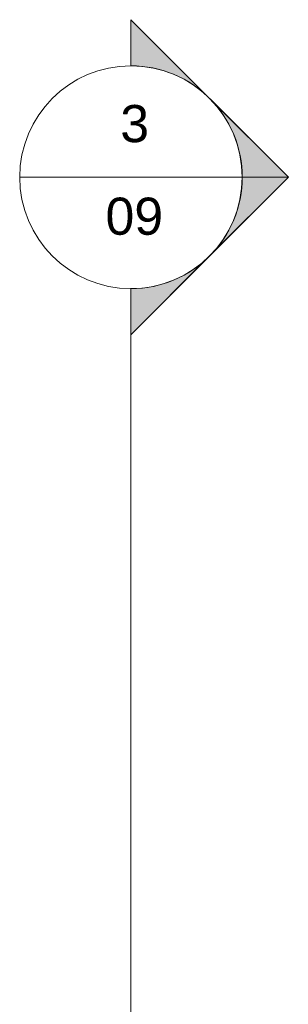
# Model space of a CAD drawing. Header units: metres. Extents: x 3.7 to 90.5, y -1.7 to 14.3.
# Tile 14 of 256: x 5.6 to 6.7, y 10 to 14. Entities that reach past the tile are written whole.
import ezdxf

# ---------------------------------------------------------------- set-up
doc = ezdxf.new("R2010")
doc.units = ezdxf.units.M
doc.layers.add('G-ANNO-SYMB', color=7, linetype='Continuous', lineweight=9)
doc.styles.add('Arial', font='arial.ttf', dxfattribs={"height": 0.15})

# ---------------------------------------------------------------- blocks, each defined once
blk = doc.blocks.new('Corte - M_Cabeça do corte - Preenchido-1049-Corte 1')
at = {"layer": 'G-ANNO-SYMB'}
h = blk.add_hatch(color=256, dxfattribs=at)
edge = h.paths.add_edge_path()
edge.add_line((23.0213, 13.3073), (23.3395, 12.9891))
edge.add_arc((23.0213, 12.6709), 0.45, 45, 90)
edge.add_line((23.0213, 13.1209), (23.0213, 13.3073))
h = blk.add_hatch(color=256, dxfattribs=at)
edge = h.paths.add_edge_path()
edge.add_line((23.6577, 12.6709), (23.4713, 12.6709))
edge.add_arc((23.0213, 12.6709), 0.45, 360, 405)
edge.add_line((23.3395, 12.9891), (23.6577, 12.6709))
h = blk.add_hatch(color=256, dxfattribs=at)
edge = h.paths.add_edge_path()
edge.add_line((23.6577, 12.6709), (23.3395, 12.3527))
edge.add_arc((23.0213, 12.6709), 0.45, 315, 360)
edge.add_line((23.4713, 12.6709), (23.6577, 12.6709))
h = blk.add_hatch(color=256, dxfattribs=at)
edge = h.paths.add_edge_path()
edge.add_line((23.0213, 12.0345), (23.0213, 12.2209))
edge.add_arc((23.0213, 12.6709), 0.45, 270, 315)
edge.add_line((23.3395, 12.3527), (23.0213, 12.0345))
for p, q in [((23.6577, 12.6709), (23.0213, 13.3073)), ((23.0213, 13.1209), (23.0213, 13.3073)), ((23.0213, 13.3073), (23.0213, 13.1209)), ((23.3395, 12.9891), (23.0213, 13.3073)), ((23.6577, 12.6709), (23.3395, 12.9891)), ((23.6577, 12.6709), (23.0213, 12.0345)), ((23.3395, 12.3527), (23.6577, 12.6709)), ((23.4713, 12.6709), (23.6577, 12.6709)), ((23.6577, 12.6709), (23.4713, 12.6709)), ((23.0213, 12.0345), (23.3395, 12.3527)), ((23.0213, 12.2209), (23.0213, 12.0345)), ((23.0213, 12.2209), (23.0213, 12.0345))]:
    blk.add_line(p, q, dxfattribs=at)
for start, end in [(90, 270), (270, 90), (45, 90), (360, 45), (315, 360), (270, 315)]:
    blk.add_arc((23.0213, 12.6709), 0.45, start, end, dxfattribs=at)

msp = doc.modelspace()

# ---------------------------------------------------------------- linework, layer by layer
at = {"layer": 'G-ANNO-SYMB'}
for p, q in [((5.5658, 13.3593), (6.4658, 13.3593)), ((6.0158, 12.9093), (6.0158, -0.5428))]:
    msp.add_line(p, q, dxfattribs=at)

# ---------------------------------------------------------------- block references
msp.add_blockref('Corte - M_Cabeça do corte - Preenchido-1049-Corte 1', (-17.0055, 0.6884), dxfattribs=at)

# ---------------------------------------------------------------- texts
at = {"layer": 'G-ANNO-SYMB', "char_height": 0.15, "attachment_point": 1, "style": 'Arial'}
for s, insert, width in [('3', (5.9725, 13.651), 0.144304), ('09', (5.9128, 13.2768), 0.288607)]:
    msp.add_mtext(s, dxfattribs=dict(at, insert=insert, width=width))

doc.saveas('drawing.dxf')
